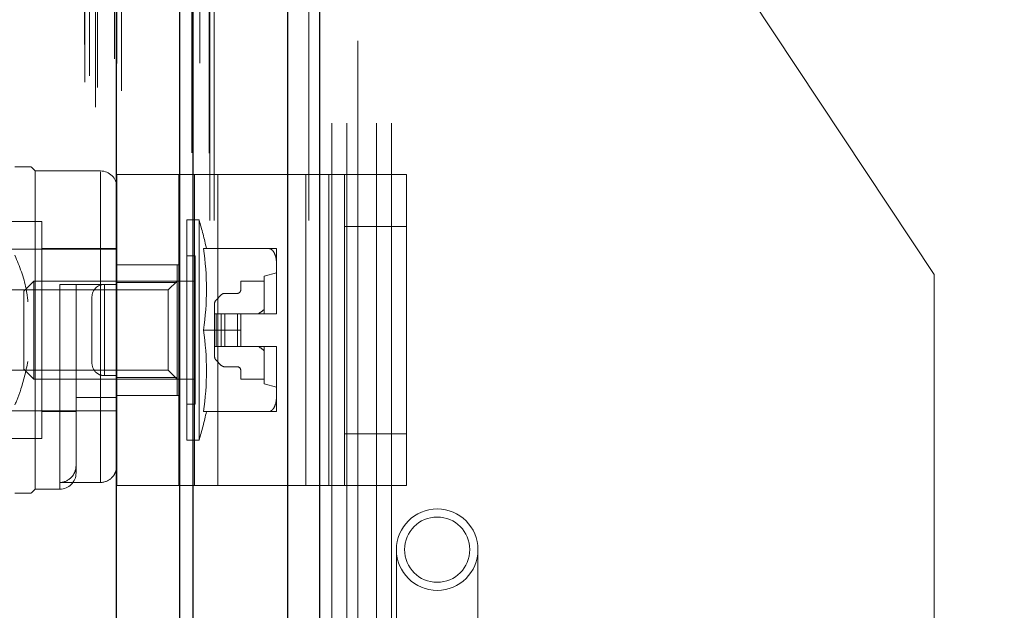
# Model space of a CAD drawing. Header units: inches. Extents: x 0.2 to 10.8, y 0.2 to 8.2.
# Tile 162 of 176: x 6.0919 to 6.2108, y 4.9034 to 4.9747. Entities that reach past the tile are written whole.
import ezdxf

# ---------------------------------------------------------------- set-up
doc = ezdxf.new("R2010")
doc.units = ezdxf.units.IN
doc.header["$MEASUREMENT"] = 0
doc.linetypes.add('HIDDEN', pattern=[0.07500000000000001, 0.05, -0.025])
doc.layers.add('DIMENSIONS', color=140, linetype='Continuous')
doc.styles.add('SLDTEXTSTYLE0', font='TXT', dxfattribs={"width": 0.7})
doc.dimstyles.new('SLDDIMSTYLE0', dxfattribs={"dimtxt": 0.0849609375, "dimasz": 0.13, "dimexe": 0, "dimexo": 0.0625, "dimgap": 0.021240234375, "dimtad": 0, "dimtih": 1, "dimtoh": 1, "dimlfac": 20, "dimrnd": 1e-09, "dimzin": 12, "dimdsep": 46, "dimtxsty": 'SLDTEXTSTYLE0', "dimsah": 1, "dimcen": 0.09, "dimadec": 0, "dimazin": 3, "dimtfac": 1, "dimtofl": 0, "dimtmove": 0, "dimatfit": 3, "dimfxl": 0, "dimfrac": 2, "dimtolj": 1, "dimtzin": 12, "dimarcsym": 0})
doc.dimstyles.new('SLDDIMSTYLE5', dxfattribs={"dimtxt": 0.0849609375, "dimasz": 0.13, "dimexe": 0, "dimexo": 0.0625, "dimgap": 0.021240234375, "dimtad": 0, "dimtih": 1, "dimtoh": 1, "dimdec": 4, "dimlfac": 20, "dimzin": 12, "dimdsep": 46, "dimtxsty": 'SLDTEXTSTYLE0', "dimsah": 1, "dimcen": 0.09, "dimadec": 0, "dimazin": 3, "dimtfac": 1, "dimtdec": 0, "dimtofl": 0, "dimtmove": 0, "dimatfit": 3, "dimfxl": 0, "dimfrac": 2, "dimtolj": 1, "dimtzin": 12, "dimarcsym": 0})

# ---------------------------------------------------------------- blocks, each defined once
blk = doc.blocks.new('_D_19')
at = {"layer": 'DIMENSIONS'}
blk.add_line((6.500331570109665, 5.39145029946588), (6.024666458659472, 5.39145029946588), dxfattribs=at)
for start, end in [(154.8028568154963, 180), (205.0000000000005, 230.1971431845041)]:
    blk.add_arc((6.706142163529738, 5.39145029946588), 0.5564757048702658, start, end, dxfattribs=at)
for points in [[(6.149666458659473, 5.39145029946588), (6.184419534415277, 5.518305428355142), (6.144682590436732, 5.522885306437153)], [(6.201803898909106, 5.156273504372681), (6.252833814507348, 5.035046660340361), (6.286912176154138, 5.055990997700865)]]:
    blk.add_solid(points, dxfattribs=at)
at = {"layer": 'DIMENSIONS', "insert": (6.061264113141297, 5.314680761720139), "char_height": 0.08333333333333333, "attachment_point": 1, "style": 'SLDTEXTSTYLE0'}
blk.add_mtext('25°', dxfattribs=at)
blk = doc.blocks.new('_D_20')
at = {"layer": 'DIMENSIONS'}
for p, q in [((6.079613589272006, 4.993289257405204), (5.633181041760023, 4.993289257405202)), ((5.758181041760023, 4.993289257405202), (5.758181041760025, 4.1129049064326)), ((5.561267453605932, 3.958853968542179), (5.532737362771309, 3.958853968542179)), ((5.532737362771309, 3.958853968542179), (5.532737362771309, 3.823823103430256)), ((5.955094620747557, 3.958853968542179), (5.983624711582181, 3.958853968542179)), ((5.983624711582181, 3.958853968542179), (5.983624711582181, 3.823823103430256)), ((5.532737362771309, 3.823823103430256), (5.561267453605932, 3.823823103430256)), ((5.983624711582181, 3.823823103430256), (5.955094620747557, 3.823823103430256)), ((5.758181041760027, 2.869089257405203), (5.758181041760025, 3.804803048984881)), ((6.079613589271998, 2.869089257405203), (5.633181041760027, 2.869089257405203))]:
    blk.add_line(p, q, dxfattribs=at)
for points in [[(5.758181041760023, 4.993289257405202), (5.738181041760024, 4.863289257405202), (5.778181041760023, 4.863289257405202)], [(5.758181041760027, 2.869089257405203), (5.778181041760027, 2.999089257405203), (5.738181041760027, 2.999089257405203)]]:
    blk.add_solid(points, dxfattribs=at)
at = {"layer": 'DIMENSIONS', "char_height": 0.08333333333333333, "attachment_point": 1, "style": 'SLDTEXTSTYLE0'}
for s, insert in [('42.48', (5.596606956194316, 4.085296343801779)), ('1079.1', (5.561267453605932, 3.93124541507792))]:
    blk.add_mtext(s, dxfattribs=dict(at, insert=insert))
blk = doc.blocks.new('_D_21')
at = {"layer": 'DIMENSIONS'}
for p, q in [((6.061263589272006, 5.062439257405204), (5.218757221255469, 5.062439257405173)), ((5.343757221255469, 5.062439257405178), (5.343757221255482, 4.696759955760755)), ((5.146843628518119, 4.566628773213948), (5.118313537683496, 4.566628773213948)), ((5.118313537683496, 4.566628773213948), (5.118313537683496, 4.431597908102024)), ((5.540670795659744, 4.566628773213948), (5.569200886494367, 4.566628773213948)), ((5.569200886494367, 4.566628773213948), (5.569200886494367, 4.431597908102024)), ((5.118313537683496, 4.431597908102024), (5.146843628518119, 4.431597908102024)), ((5.569200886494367, 4.431597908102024), (5.540670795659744, 4.431597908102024)), ((5.343757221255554, 2.799889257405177), (5.343757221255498, 4.277546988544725)), ((6.061263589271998, 2.799889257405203), (5.218757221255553, 2.799889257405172))]:
    blk.add_line(p, q, dxfattribs=at)
for points in [[(5.343757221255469, 5.062439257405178), (5.323757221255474, 4.932439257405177), (5.363757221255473, 4.932439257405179)], [(5.343757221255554, 2.799889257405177), (5.363757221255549, 2.929889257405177), (5.32375722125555, 2.929889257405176)]]:
    blk.add_solid(points, dxfattribs=at)
at = {"layer": 'DIMENSIONS', "char_height": 0.08333333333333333, "attachment_point": 1, "style": 'SLDTEXTSTYLE0'}
for s, insert in [('45.25', (5.182183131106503, 4.693071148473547)), ('1149.4', (5.146843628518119, 4.539020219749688)), ('OPENING', (5.08172017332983, 4.38496930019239))]:
    blk.add_mtext(s, dxfattribs=dict(at, insert=insert))

msp = doc.modelspace()

# ---------------------------------------------------------------- linework, layer by layer
at = {"color": 7, "linetype": 'Continuous', "lineweight": 25}
for p, q in [((6.124290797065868, 2.750439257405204), (6.124290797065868, 5.117228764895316)), ((6.128109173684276, 5.117936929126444), (6.128109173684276, 2.750439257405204)), ((6.111263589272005, 2.750439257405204), (6.111263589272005, 5.111689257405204)), ((6.112845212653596, 2.750439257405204), (6.112845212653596, 5.111844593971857)), ((6.103581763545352, 2.766110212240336), (6.103581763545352, 5.096275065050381))]:
    msp.add_line(p, q, dxfattribs=at)
at = {"color": 7, "linetype": 'HIDDEN', "lineweight": 18}
for p, q in [((6.124290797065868, 2.750439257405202), (6.124290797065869, 5.117228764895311)), ((6.126836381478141, 2.750439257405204), (6.126836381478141, 5.117228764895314)), ((6.126836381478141, 2.750439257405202), (6.126836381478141, 5.117228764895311)), ((6.128109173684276, 5.117936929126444), (6.128109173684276, 2.750439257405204)), ((6.128109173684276, 2.750439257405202), (6.128109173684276, 5.117936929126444)), ((6.128109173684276, 2.750439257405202), (6.128109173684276, 5.117936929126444)), ((6.112845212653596, 2.750439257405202), (6.112845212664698, 5.111844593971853)), ((6.114863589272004, 2.750439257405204), (6.114863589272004, 5.111689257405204)), ((6.115390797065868, 2.750439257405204), (6.115390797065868, 5.111844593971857)), ((6.115390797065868, 2.750439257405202), (6.115390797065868, 5.111844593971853)), ((6.112692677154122, 2.758627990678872), (6.112692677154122, 5.103757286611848)), ((6.101046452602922, 2.764109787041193), (6.101046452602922, 5.098275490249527)), ((6.101046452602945, 2.764109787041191), (6.101046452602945, 5.098275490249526)), ((6.100995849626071, 5.095819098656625), (6.100995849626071, 2.766566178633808)), ((6.101301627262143, 2.766512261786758), (6.101301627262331, 5.095873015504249)), ((6.104206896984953, 2.766110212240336), (6.104206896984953, 5.096275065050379)), ((6.099763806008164, 2.767150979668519), (6.099763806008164, 5.0952342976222)), ((6.110739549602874, 5.094776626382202), (6.110739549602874, 2.767608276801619)), ((6.100359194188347, 2.767903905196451), (6.100359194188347, 5.094481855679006)), ((6.103356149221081, 2.769979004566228), (6.103356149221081, 5.092406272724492)), ((6.103356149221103, 2.769979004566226), (6.103356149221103, 5.092406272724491)), ((6.103627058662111, 2.769400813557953), (6.103627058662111, 5.092984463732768)), ((6.103643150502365, 2.769526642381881), (6.103643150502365, 5.092858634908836)), ((6.113657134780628, 2.769426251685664), (6.113657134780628, 5.092953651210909)), ((6.098325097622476, 5.091689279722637), (6.098325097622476, 2.770698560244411)), ((6.099745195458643, 2.771679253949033), (6.099745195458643, 5.090706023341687)), ((6.108677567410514, 5.088017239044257), (6.108677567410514, 2.774366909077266)), ((6.092747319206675, 2.778920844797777), (6.092747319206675, 5.083464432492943)), ((6.095670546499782, 5.082922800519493), (6.095670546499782, 2.779460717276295)), ((6.098249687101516, 2.778920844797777), (6.098249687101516, 5.083464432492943)), ((6.098953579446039, 5.083464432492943), (6.098953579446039, 2.778920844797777)), ((6.098953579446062, 2.778920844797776), (6.098953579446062, 5.083464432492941)), ((6.099203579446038, 2.779170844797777), (6.099203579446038, 5.083214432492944)), ((6.100953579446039, 5.083214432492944), (6.100953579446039, 2.779170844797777)), ((6.101203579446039, 2.778920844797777), (6.101203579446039, 5.083464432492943)), ((6.10120357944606, 5.083464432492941), (6.10120357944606, 2.778920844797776)), ((6.102447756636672, 2.778920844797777), (6.102447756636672, 5.083464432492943)), ((6.102447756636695, 2.778920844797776), (6.102447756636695, 5.083464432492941)), ((6.102953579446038, 2.779420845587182), (6.102953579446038, 5.082964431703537)), ((6.10295357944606, 2.779420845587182), (6.10295357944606, 5.082964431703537)), ((6.112954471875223, 2.77869231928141), (6.112954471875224, 5.083694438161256)), ((6.10280689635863, 5.081667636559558), (6.10280689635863, 2.780717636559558)), ((6.095342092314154, 2.781497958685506), (6.095342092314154, 5.080887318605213)), ((6.095342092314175, 2.781497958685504), (6.095342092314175, 5.080887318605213)), ((6.09747514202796, 2.781645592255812), (6.09747514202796, 5.080738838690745)), ((6.092908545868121, 2.782163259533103), (6.092908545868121, 5.080226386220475)), ((6.102995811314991, 2.783068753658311), (6.102995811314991, 5.07931652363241)), ((6.102995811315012, 2.783068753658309), (6.102995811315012, 5.079316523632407)), ((6.103324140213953, 2.783532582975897), (6.103324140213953, 5.078852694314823)), ((6.103324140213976, 2.783532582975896), (6.103324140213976, 5.078852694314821)), ((6.112519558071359, 2.785519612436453), (6.112519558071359, 5.076844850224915)), ((6.110039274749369, 2.785986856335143), (6.110039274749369, 5.076398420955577)), ((6.116663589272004, 2.799889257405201), (6.116663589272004, 5.062439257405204)), ((6.116663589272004, 2.799889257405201), (6.116663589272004, 5.062439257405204)), ((6.116663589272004, 2.799889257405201), (6.116663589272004, 5.062439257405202)), ((6.116663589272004, 2.799889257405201), (6.116663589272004, 5.062439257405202)), ((6.132763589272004, 4.872114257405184), (6.132763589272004, 5.062439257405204)), ((6.129613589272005, 4.662189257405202), (6.129613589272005, 4.993289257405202)), ((6.129613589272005, 4.662189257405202), (6.129613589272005, 4.993289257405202)), ((6.131413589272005, 4.662189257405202), (6.131413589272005, 4.993289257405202)), ((6.135013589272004, 4.662189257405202), (6.135013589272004, 4.993289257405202)), ((6.136813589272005, 4.662189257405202), (6.136813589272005, 4.993289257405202)), ((6.136813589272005, 4.662189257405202), (6.136813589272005, 4.993289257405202)), ((6.202363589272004, 4.943945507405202), (6.169588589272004, 4.993289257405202)), ((6.093797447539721, 4.956428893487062), (6.093305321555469, 4.956921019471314)), ((6.093797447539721, 4.918043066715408), (6.093797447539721, 4.956428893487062)), ((6.101671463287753, 4.956428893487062), (6.093797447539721, 4.956428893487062)), ((6.101671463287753, 4.918851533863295), (6.101671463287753, 4.9563384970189)), ((6.10363996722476, 4.918486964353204), (6.10363996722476, 4.955986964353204)), ((6.10363996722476, 4.955986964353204), (6.113016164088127, 4.955986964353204)), ((6.111139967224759, 4.918486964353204), (6.111139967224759, 4.955986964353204)), ((6.113016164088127, 4.918486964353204), (6.113016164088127, 4.955986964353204)), ((6.113016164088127, 4.955986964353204), (6.126451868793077, 4.955986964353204)), ((6.115828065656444, 4.918486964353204), (6.115828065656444, 4.955986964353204)), ((6.126451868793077, 4.918486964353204), (6.126451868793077, 4.955986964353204)), ((6.126451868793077, 4.955986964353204), (6.13113996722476, 4.955986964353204)), ((6.129263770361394, 4.918486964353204), (6.129263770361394, 4.955986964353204)), ((6.13113996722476, 4.955986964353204), (6.13863996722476, 4.955986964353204)), ((6.13113996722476, 4.949736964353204), (6.13113996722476, 4.955986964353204)), ((6.13863996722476, 4.955986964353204), (6.13863996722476, 4.949736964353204)), ((6.094584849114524, 4.950326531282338), (6.090647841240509, 4.950326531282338)), ((6.094584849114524, 4.924145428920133), (6.094584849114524, 4.950326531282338)), ((6.112104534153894, 4.923948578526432), (6.112104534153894, 4.950523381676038)), ((6.113569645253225, 4.950523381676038), (6.112104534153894, 4.950523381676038)), ((6.113569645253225, 4.923948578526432), (6.113569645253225, 4.950523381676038)), ((6.13113996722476, 4.949736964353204), (6.13863996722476, 4.949736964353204)), ((6.13113996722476, 4.924736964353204), (6.13113996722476, 4.949736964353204)), ((6.13863996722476, 4.924736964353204), (6.13863996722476, 4.949736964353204)), ((6.10363996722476, 4.946980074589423), (6.089269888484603, 4.946980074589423)), ((6.10363996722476, 4.947078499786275), (6.094584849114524, 4.947078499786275)), ((6.113088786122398, 4.946192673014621), (6.112104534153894, 4.946192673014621)), ((6.113088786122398, 4.92827928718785), (6.113088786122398, 4.946192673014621)), ((6.114103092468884, 4.947078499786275), (6.121985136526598, 4.947078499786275)), ((6.122931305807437, 4.945016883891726), (6.122931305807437, 4.947078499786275)), ((6.10363996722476, 4.945111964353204), (6.111139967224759, 4.945111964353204)), ((6.110923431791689, 4.945109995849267), (6.10363996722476, 4.945109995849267)), ((6.110923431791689, 4.942975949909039), (6.110923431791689, 4.945109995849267)), ((6.122931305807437, 4.939297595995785), (6.122931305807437, 4.945016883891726)), ((6.122931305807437, 4.944125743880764), (6.121454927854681, 4.943732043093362)), ((6.121454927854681, 4.939204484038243), (6.121454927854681, 4.943732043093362)), ((6.202363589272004, 4.894601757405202), (6.202363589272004, 4.943945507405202)), ((6.09362717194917, 4.943141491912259), (6.092419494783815, 4.941933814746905)), ((6.09362717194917, 4.931330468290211), (6.09362717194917, 4.943141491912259)), ((6.113088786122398, 4.943141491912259), (6.09362717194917, 4.943141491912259)), ((6.101671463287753, 4.942747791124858), (6.096750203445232, 4.942747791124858)), ((6.096750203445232, 4.942747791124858), (6.096750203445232, 4.918130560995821)), ((6.09871870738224, 4.920011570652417), (6.09871870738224, 4.942747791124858)), ((6.10213996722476, 4.942736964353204), (6.10213996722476, 4.931736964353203)), ((6.10213996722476, 4.942736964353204), (6.10363996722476, 4.942736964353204)), ((6.10213996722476, 4.931736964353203), (6.10213996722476, 4.942736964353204)), ((6.110923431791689, 4.942975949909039), (6.10363996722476, 4.942975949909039)), ((6.110923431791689, 4.943141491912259), (6.109857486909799, 4.942075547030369)), ((6.110923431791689, 4.931496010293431), (6.110923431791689, 4.942975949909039)), ((6.121454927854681, 4.943141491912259), (6.11860059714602, 4.943141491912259)), ((6.11860059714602, 4.943141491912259), (6.11860059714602, 4.942058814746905)), ((6.109857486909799, 4.942075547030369), (6.081397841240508, 4.942075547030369)), ((6.092419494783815, 4.932538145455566), (6.092419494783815, 4.941933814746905)), ((6.100639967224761, 4.941236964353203), (6.100639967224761, 4.933236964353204)), ((6.109857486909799, 4.932396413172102), (6.109857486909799, 4.942075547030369)), ((6.116262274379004, 4.941492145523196), (6.115623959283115, 4.940853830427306)), ((6.118206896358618, 4.941665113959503), (6.1166798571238, 4.941665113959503)), ((6.115450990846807, 4.940436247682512), (6.115450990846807, 4.939204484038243)), ((6.115450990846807, 4.939204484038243), (6.115450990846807, 4.935267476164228)), ((6.115623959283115, 4.939204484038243), (6.115450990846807, 4.939204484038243)), ((6.116262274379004, 4.939204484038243), (6.115623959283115, 4.939204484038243)), ((6.115623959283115, 4.939204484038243), (6.115623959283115, 4.935267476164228)), ((6.115623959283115, 4.939204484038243), (6.115623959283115, 4.935267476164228)), ((6.1166798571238, 4.939204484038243), (6.116262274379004, 4.939204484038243)), ((6.116262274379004, 4.939204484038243), (6.116262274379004, 4.935267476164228)), ((6.116262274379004, 4.939204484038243), (6.116262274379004, 4.935267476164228)), ((6.1166798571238, 4.939204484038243), (6.1166798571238, 4.935267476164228)), ((6.118206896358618, 4.939204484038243), (6.1166798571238, 4.939204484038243)), ((6.1166798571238, 4.939204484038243), (6.1166798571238, 4.935267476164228)), ((6.118206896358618, 4.939204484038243), (6.118206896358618, 4.935267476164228)), ((6.11860059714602, 4.939204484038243), (6.118206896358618, 4.939204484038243)), ((6.118206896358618, 4.939204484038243), (6.118206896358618, 4.935267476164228)), ((6.11860059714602, 4.939204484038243), (6.122930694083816, 4.939204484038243)), ((6.11860059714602, 4.937235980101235), (6.11860059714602, 4.939204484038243)), ((6.122930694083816, 4.939204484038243), (6.122931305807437, 4.939204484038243)), ((6.122931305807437, 4.939204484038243), (6.122931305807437, 4.939297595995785)), ((6.122931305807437, 4.939297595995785), (6.122931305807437, 4.939204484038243)), ((6.114103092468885, 4.937235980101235), (6.11860059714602, 4.937235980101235)), ((6.11860059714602, 4.937235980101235), (6.11860059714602, 4.935267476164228)), ((6.115623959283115, 4.935267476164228), (6.115450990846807, 4.935267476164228)), ((6.115450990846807, 4.935267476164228), (6.115450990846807, 4.934035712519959)), ((6.116262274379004, 4.935267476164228), (6.115623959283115, 4.935267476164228)), ((6.1166798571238, 4.935267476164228), (6.116262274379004, 4.935267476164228)), ((6.118206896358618, 4.935267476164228), (6.1166798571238, 4.935267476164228)), ((6.11860059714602, 4.935267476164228), (6.118206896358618, 4.935267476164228)), ((6.11860059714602, 4.935267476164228), (6.122930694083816, 4.935267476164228)), ((6.121454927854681, 4.93073991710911), (6.121454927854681, 4.935267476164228)), ((6.122930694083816, 4.935267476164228), (6.122931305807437, 4.935267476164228)), ((6.122931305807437, 4.935174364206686), (6.122931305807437, 4.935267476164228)), ((6.122931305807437, 4.929455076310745), (6.122931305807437, 4.935174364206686)), ((6.115623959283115, 4.933618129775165), (6.116262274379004, 4.932979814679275)), ((6.081397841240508, 4.932396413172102), (6.109857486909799, 4.932396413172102)), ((6.092419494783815, 4.932538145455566), (6.09362717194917, 4.931330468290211)), ((6.10213996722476, 4.931736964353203), (6.10363996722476, 4.931736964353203)), ((6.109857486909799, 4.932396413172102), (6.110923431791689, 4.931330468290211)), ((6.1166798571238, 4.932806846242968), (6.118206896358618, 4.932806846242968)), ((6.11860059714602, 4.932413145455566), (6.11860059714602, 4.931330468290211)), ((6.09362717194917, 4.931330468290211), (6.113088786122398, 4.931330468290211)), ((6.110923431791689, 4.931496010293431), (6.10363996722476, 4.931496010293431)), ((6.110923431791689, 4.929361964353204), (6.110923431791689, 4.931496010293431)), ((6.11860059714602, 4.931330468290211), (6.121454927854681, 4.931330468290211)), ((6.121454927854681, 4.93073991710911), (6.122931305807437, 4.930346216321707)), ((6.10363996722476, 4.929361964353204), (6.111139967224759, 4.929361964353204)), ((6.122931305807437, 4.927393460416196), (6.122931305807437, 4.929455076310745)), ((6.10363996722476, 4.929081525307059), (6.09871870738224, 4.929081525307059)), ((6.112104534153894, 4.92827928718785), (6.113088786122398, 4.92827928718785)), ((6.089269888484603, 4.927491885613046), (6.10363996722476, 4.927491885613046)), ((6.094584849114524, 4.927393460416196), (6.09871870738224, 4.927393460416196)), ((6.114103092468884, 4.927393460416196), (6.121985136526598, 4.927393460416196)), ((6.13113996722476, 4.924736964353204), (6.13863996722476, 4.924736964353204)), ((6.13113996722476, 4.918486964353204), (6.13113996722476, 4.924736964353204)), ((6.13863996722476, 4.924736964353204), (6.13863996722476, 4.918486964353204)), ((6.090647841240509, 4.924145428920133), (6.094584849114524, 4.924145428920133)), ((6.112104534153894, 4.923948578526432), (6.113569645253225, 4.923948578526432)), ((6.101671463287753, 4.918851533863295), (6.096750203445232, 4.918851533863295)), ((6.093305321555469, 4.917550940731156), (6.093797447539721, 4.918043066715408)), ((6.093797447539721, 4.918043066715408), (6.096750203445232, 4.918043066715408)), ((6.10363996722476, 4.918486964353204), (6.113016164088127, 4.918486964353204)), ((6.113016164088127, 4.918486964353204), (6.126451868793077, 4.918486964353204)), ((6.126451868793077, 4.918486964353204), (6.13113996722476, 4.918486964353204)), ((6.13113996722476, 4.918486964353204), (6.13863996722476, 4.918486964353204)), ((6.137414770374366, 4.910744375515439), (6.137414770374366, 4.900901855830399)), ((6.147257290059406, 4.900901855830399), (6.147257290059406, 4.910744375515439))]:
    msp.add_line(p, q, dxfattribs=at)
at = {"color": 7, "linetype": 'HIDDEN', "lineweight": 18, "flags": 128}
for points in [[(6.114797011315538, 2.758583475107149), (6.114797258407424, 3.92190515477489), (6.114797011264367, 5.103791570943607)], [(6.114797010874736, 2.758591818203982), (6.114797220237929, 3.907480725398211), (6.114797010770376, 5.103791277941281)], [(6.113657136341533, 2.769419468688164), (6.113657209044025, 3.955536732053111), (6.113657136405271, 5.092967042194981)], [(6.112954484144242, 2.778692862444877), (6.112954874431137, 3.883758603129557), (6.112954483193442, 5.083693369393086)], [(6.108684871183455, 5.08266956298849), (6.108684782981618, 3.940455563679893), (6.108684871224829, 2.779709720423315)], [(6.108684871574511, 5.082671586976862), (6.108684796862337, 3.954902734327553), (6.10868487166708, 2.779714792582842)]]:
    msp.add_lwpolyline(points, dxfattribs=at)
at = {"color": 7, "linetype": 'HIDDEN', "lineweight": 18}
for radius in [0.004921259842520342, 0.003937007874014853]:
    msp.add_circle((6.142336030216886, 4.910744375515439), radius, dxfattribs=at)
for centre, radius, start, end in [((6.101671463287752, 4.954460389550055), 0.001968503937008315, 0, 89.99999999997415), ((6.069419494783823, 4.937235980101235), 0.04610629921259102, 12.32604560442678, 16.74966025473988), ((6.080627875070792, 4.942157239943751), 0.03383502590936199, 351.6367379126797, 8.363262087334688), ((6.10213996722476, 4.941236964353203), 0.001500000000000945, 90, 180), ((6.1166798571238, 4.941074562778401), 0.0005905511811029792, 90, 135.0000000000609), ((6.118206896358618, 4.942058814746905), 0.0003937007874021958, 270.0000000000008, 0), ((6.116041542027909, 4.940436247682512), 0.0005905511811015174, 135, 180), ((6.115957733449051, 4.939296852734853), 0.006973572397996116, 359.2410645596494, 0.006106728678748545), ((6.115957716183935, 4.939296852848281), 0.006973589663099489, 359.2410655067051, 0.006105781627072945), ((6.08062787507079, 4.932314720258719), 0.03383502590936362, 351.636737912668, 8.36326208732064), ((6.115957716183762, 4.935175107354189), 0.006973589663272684, 359.9938942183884, 0.7589344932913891), ((6.115957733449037, 4.935175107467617), 0.006973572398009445, 359.9938932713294, 0.7589354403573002), ((6.10213996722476, 4.933236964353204), 0.001500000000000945, 180, 270.0000000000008), ((6.116041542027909, 4.934035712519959), 0.0005905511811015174, 180, 225.0000000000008), ((6.1166798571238, 4.93339739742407), 0.0005905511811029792, 224.9999999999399, 270.0000000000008), ((6.118206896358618, 4.932413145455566), 0.0003937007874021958, 0, 90), ((6.069419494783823, 4.937235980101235), 0.04610629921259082, 343.2503397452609, 347.6739543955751), ((6.096750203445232, 4.920011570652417), 0.001968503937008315, 270.0000000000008, 0)]:
    msp.add_arc(centre, radius, start, end, dxfattribs=at)
for points, knots in [([(6.093249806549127, 4.956921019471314), (6.093216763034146, 4.956921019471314), (6.093142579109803, 4.956921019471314), (6.092290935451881, 4.956921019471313), (6.091560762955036, 4.956921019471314), (6.09133681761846, 4.956921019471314)], [0, 0, 0, 0, 0.3576770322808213, 0.8029982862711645, 0.9999999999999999, 0.9999999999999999, 0.9999999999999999, 0.9999999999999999]), ([(6.09133681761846, 4.946256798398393), (6.091874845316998, 4.94493757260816), (6.092619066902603, 4.943112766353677), (6.092845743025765, 4.941165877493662), (6.092908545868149, 4.94062647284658)], [0, 0, 0, 0, 0.7229401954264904, 1, 1, 1, 1]), ([(6.122931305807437, 4.945016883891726), (6.122931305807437, 4.945413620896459), (6.122904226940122, 4.945810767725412), (6.122731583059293, 4.946387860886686), (6.122651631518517, 4.946577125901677), (6.122466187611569, 4.946825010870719), (6.12239130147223, 4.946903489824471), (6.122209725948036, 4.947026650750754), (6.122101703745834, 4.947070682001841), (6.121985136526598, 4.947078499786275)], [0, 0, 0, 0, 0.5000000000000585, 0.5000000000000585, 0.7500000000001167, 0.7500000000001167, 0.8750000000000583, 0.8750000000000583, 1, 1, 1, 1]), ([(6.121985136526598, 4.947078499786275), (6.122101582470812, 4.947078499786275), (6.1222095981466, 4.947078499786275), (6.122390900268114, 4.947078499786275), (6.122465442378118, 4.947078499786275), (6.122652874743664, 4.947078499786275), (6.122731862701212, 4.947078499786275), (6.122904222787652, 4.947078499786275), (6.122931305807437, 4.947078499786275), (6.122931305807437, 4.947078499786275)], [0, 0, 0, 0, 0.1250000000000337, 0.1250000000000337, 0.2500000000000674, 0.2500000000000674, 0.500000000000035, 0.500000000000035, 1, 1, 1, 1]), ([(6.101671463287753, 4.942747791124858), (6.101938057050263, 4.942747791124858), (6.102199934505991, 4.942747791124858), (6.10268235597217, 4.942747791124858), (6.102901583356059, 4.942747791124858), (6.103260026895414, 4.942747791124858), (6.103402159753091, 4.942747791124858), (6.103591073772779, 4.942747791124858), (6.10363996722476, 4.942747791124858), (6.10363996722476, 4.942747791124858)], [0, 0, 0, 0, 0.25, 0.25, 0.5, 0.5, 0.75, 0.75, 1, 1, 1, 1]), ([(6.092908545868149, 4.933462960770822), (6.092646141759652, 4.932269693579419), (6.092252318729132, 4.930478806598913), (6.0915658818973, 4.928781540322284), (6.091336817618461, 4.928215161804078)], [0, 0, 0, 0, 0.6662995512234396, 1, 1, 1, 1]), ([(6.121985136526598, 4.927393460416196), (6.122101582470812, 4.927401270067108), (6.122209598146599, 4.927445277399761), (6.122390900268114, 4.927568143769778), (6.122465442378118, 4.927645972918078), (6.122652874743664, 4.92789645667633), (6.122731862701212, 4.928084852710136), (6.122904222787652, 4.928661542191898), (6.122931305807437, 4.929058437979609), (6.122931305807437, 4.929455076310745)], [0, 0, 0, 0, 0.1250000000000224, 0.1250000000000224, 0.2500000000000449, 0.2500000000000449, 0.5000000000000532, 0.5000000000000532, 1, 1, 1, 1]), ([(6.122931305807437, 4.927393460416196), (6.122931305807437, 4.927393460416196), (6.122904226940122, 4.927393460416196), (6.122731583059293, 4.927393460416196), (6.122651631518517, 4.927393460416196), (6.122466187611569, 4.927393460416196), (6.12239130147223, 4.927393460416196), (6.122209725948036, 4.927393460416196), (6.122101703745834, 4.927393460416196), (6.121985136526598, 4.927393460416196)], [0, 0, 0, 0, 0.499999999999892, 0.499999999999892, 0.7499999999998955, 0.7499999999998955, 0.8749999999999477, 0.8749999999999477, 1, 1, 1, 1]), ([(6.09871870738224, 4.920917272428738), (6.09871870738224, 4.920650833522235), (6.09867095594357, 4.920389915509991), (6.098480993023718, 4.919894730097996), (6.0983404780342, 4.919667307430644), (6.097800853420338, 4.919087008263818), (6.09728389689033, 4.918851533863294), (6.096750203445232, 4.918851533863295)], [0, 0, 0, 0, 0.2500000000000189, 0.2500000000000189, 0.5000000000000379, 0.5000000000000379, 1, 1, 1, 1]), ([(6.10363996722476, 4.920917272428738), (6.10363996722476, 4.920650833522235), (6.10359221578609, 4.920389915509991), (6.103402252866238, 4.919894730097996), (6.10326173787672, 4.919667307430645), (6.102722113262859, 4.919087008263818), (6.102205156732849, 4.918851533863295), (6.101671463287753, 4.918851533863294)], [0, 0, 0, 0, 0.2500000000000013, 0.2500000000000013, 0.5000000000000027, 0.5000000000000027, 1, 1, 1, 1]), ([(6.093249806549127, 4.917550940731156), (6.093216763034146, 4.917550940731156), (6.093142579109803, 4.917550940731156), (6.092290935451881, 4.917550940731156), (6.091560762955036, 4.917550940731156), (6.091336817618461, 4.917550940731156)], [0, 0, 0, 0, 0.3576770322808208, 0.8029982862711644, 1, 1, 1, 1])]:
    msp.add_open_spline(points, degree=3, knots=knots, dxfattribs=at)
for points in [[(6.12145492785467, 4.939717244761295), (6.12122003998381, 4.939548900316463), (6.120986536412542, 4.939378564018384), (6.120755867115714, 4.939204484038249)], [(6.120755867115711, 4.935267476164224), (6.12098653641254, 4.935093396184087), (6.121220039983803, 4.934923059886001), (6.121454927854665, 4.934754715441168)]]:
    msp.add_open_spline(points, degree=3, dxfattribs=at)

# ---------------------------------------------------------------- dimensions: what is measured, and where the dimension line sits
at = {"layer": 'DIMENSIONS'}
dim = msp.add_angular_dim_2l(base=(6.163065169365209, 5.512828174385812), line1=((6.550331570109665, 5.39145029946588), (6.706142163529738, 5.39145029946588)), line2=((6.124051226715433, 5.120016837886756), (6.706142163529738, 5.39145029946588)), dimstyle='SLDDIMSTYLE5', dxfattribs=at)
dim.commit()
dim.dimension.update_dxf_attribs({"geometry": '_D_19', "text_midpoint": (6.162035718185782, 5.274773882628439), "dimtype": 162})
dim = msp.add_linear_dim(base=(5.343757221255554, 2.799889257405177), p1=(6.111263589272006, 5.062439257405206), p2=(6.111263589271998, 2.799889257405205), angle=90.0000000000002, text='<>\\POPENING', dimstyle='SLDDIMSTYLE0', dxfattribs=at)
dim.commit()
dim.dimension.update_dxf_attribs({"geometry": '_D_21', "text_midpoint": (5.343757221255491, 4.48715347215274), "dimtype": 160})
dim = msp.add_linear_dim(base=(5.758181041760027, 2.869089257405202), p1=(6.129613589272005, 4.993289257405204), p2=(6.129613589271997, 2.869089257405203), angle=90.0000000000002, dimstyle='SLDDIMSTYLE0', dxfattribs=at)
dim.commit()
dim.dimension.update_dxf_attribs({"geometry": '_D_20', "text_midpoint": (5.758181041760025, 3.95885397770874), "dimtype": 160})

doc.saveas('drawing.dxf')
